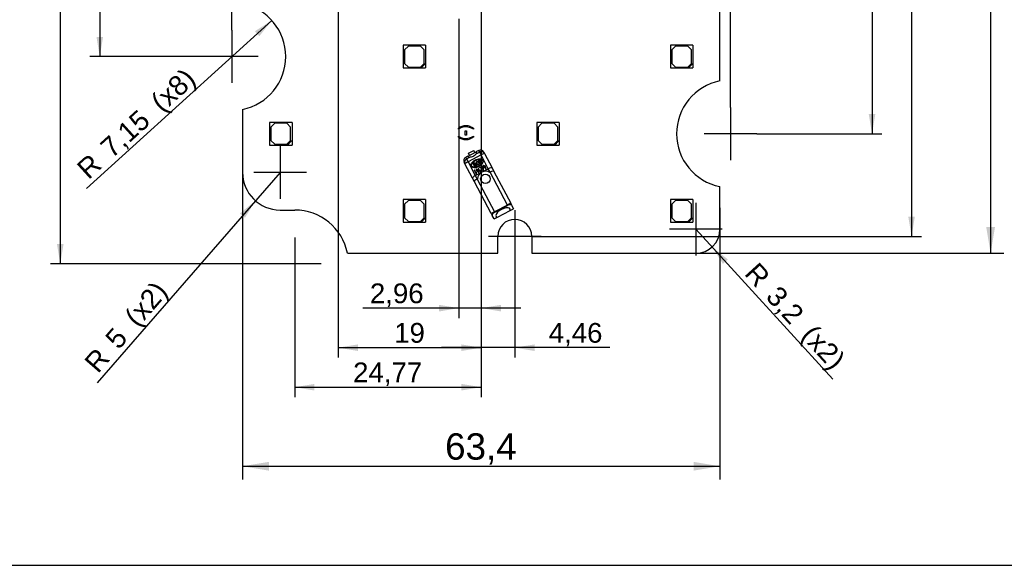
# Model space of a CAD drawing. Header units: millimetres. Extents: x 7 to 819, y 14 to 587.
# Tile 2 of 7: x 157 to 418, y 15 to 160. Entities that reach past the tile are written whole.
import ezdxf
from ezdxf.enums import TextEntityAlignment as Align
from ezdxf.lldxf.tags import DXFTag

# ---------------------------------------------------------------- set-up
doc = ezdxf.new("R2010")
doc.units = ezdxf.units.MM
for name, color, linetype in [('4010-411-21210_C', 7, 'Continuous'), ('Default', 7, 'Continuous'), ('LED_S3030_LM301B', 7, 'Continuous'), ('PCB_RECLED_165X6', 7, 'Continuous')]:
    doc.layers.add(name, color=color, linetype=linetype)
doc.styles.add('SEACAD_Arial', font='arial.ttf')
tags = doc.linetypes.add('CENTER2', pattern=[28.575, 19.05, -3.175, 3.175, -3.175]).pattern_tags.tags
tags[10:11] = [DXFTag(74, 4), DXFTag(75, 0), DXFTag(340, '0'), DXFTag(46, 0.0), DXFTag(50, 0.0), DXFTag(44, 0.0), DXFTag(45, 0.0)]
tags[8:9] = [DXFTag(74, 4), DXFTag(75, 0), DXFTag(340, '0'), DXFTag(46, 0.0), DXFTag(50, 0.0), DXFTag(44, 0.0), DXFTag(45, 0.0)]
tags[6:7] = [DXFTag(74, 4), DXFTag(75, 0), DXFTag(340, '0'), DXFTag(46, 0.0), DXFTag(50, 0.0), DXFTag(44, 0.0), DXFTag(45, 0.0)]
tags[4:5] = [DXFTag(74, 4), DXFTag(75, 0), DXFTag(340, '0'), DXFTag(46, 0.0), DXFTag(50, 0.0), DXFTag(44, 0.0), DXFTag(45, 0.0)]
doc.dimstyles.new('ISO', dxfattribs={"dimtxt": 5.25, "dimasz": 5.25, "dimexe": 2.625, "dimexo": 0, "dimgap": 1.3125, "dimtad": 1, "dimlfac": 0.5, "dimtxsty": 'SEACAD_Arial', "dimblk1": '_SE_FILLED', "dimblk2": '_SE_FILLED', "dimsah": 1, "dimcen": 2.625, "dimadec": 0, "dimazin": 0, "dimtfac": 0.5, "dimtdec": 3, "dimtmove": 0, "dimatfit": 3, "dimfxl": 1, "dimtolj": 1, "dimarcsym": 0})

# ---------------------------------------------------------------- blocks, each defined once
blk = doc.blocks.new('SEANNOT_GROUP10')
at = {"layer": 'Default', "color": 7, "linetype": 'CENTER2'}
for p, q in [((213.32, 156.81), (213.32, 142.81)), ((220.32, 149.81), (206.32, 149.81))]:
    blk.add_line(p, q, dxfattribs=at)
blk = doc.blocks.new('SEANNOT_GROUP11')
at = {"layer": 'Default', "color": 7, "linetype": 'CENTER2'}
for p, q in [((345.72, 136.31), (345.72, 122.31)), ((352.72, 129.31), (338.72, 129.31))]:
    blk.add_line(p, q, dxfattribs=at)
blk = doc.blocks.new('SEANNOT_GROUP12')
at = {"layer": 'Default', "color": 7, "linetype": 'CENTER2'}
for p, q in [((288.44, 109.06), (288.44, 95.06)), ((295.44, 102.06), (281.44, 102.06))]:
    blk.add_line(p, q, dxfattribs=at)
blk = doc.blocks.new('SEANNOT_GROUP13')
at = {"layer": 'Default', "color": 7, "linetype": 'CENTER2'}
for p, q in [((226.12, 126.06), (226.12, 112.06)), ((233.12, 119.06), (219.12, 119.06))]:
    blk.add_line(p, q, dxfattribs=at)
blk = doc.blocks.new('SEANNOT_GROUP14')
at = {"layer": 'Default', "color": 7, "linetype": 'CENTER2'}
for p, q in [((229.98, 101.76), (229.98, 87.76)), ((236.98, 94.76), (222.98, 94.76))]:
    blk.add_line(p, q, dxfattribs=at)
blk = doc.blocks.new('SEANNOT_GROUP15')
at = {"layer": 'Default', "color": 7, "linetype": 'CENTER2'}
for p, q in [((336.52, 110.96), (336.52, 96.96)), ((343.52, 103.96), (329.52, 103.96))]:
    blk.add_line(p, q, dxfattribs=at)
blk = doc.blocks.new('SE')
at = {"layer": '4010-411-21210_C', "color": 7, "linetype": 'Continuous'}
for p, q in [((275.99, 123.35), (275.41, 123.05)), ((275.41, 123.05), (275.62, 122.66)), ((275.62, 122.66), (276.48, 123.11)), ((275.99, 123.35), (276.08, 123.4)), ((275.99, 123.35), (276.23, 123.11)), ((279.49, 123.68), (276.03, 121.86)), ((276.08, 123.4), (278.2, 124.51)), ((276.23, 123.11), (276.08, 123.4)), ((276.14, 124.13), (277.55, 124.88)), ((276.43, 123.58), (276.14, 124.13)), ((277.84, 124.33), (277.55, 124.88)), ((278.2, 124.51), (278.28, 124.56)), ((278.35, 124.22), (278.2, 124.51)), ((278.2, 124.02), (279.07, 124.47)), ((278.86, 124.86), (278.28, 124.56)), ((278.35, 124.22), (278.28, 124.56)), ((279.07, 124.47), (278.86, 124.86)), ((279.07, 124.47), (279.49, 123.68)), ((281.41, 120.03), (279.49, 123.68)), ((280.21, 124.45), (280.41, 124.07)), ((280.41, 124.07), (282.44, 120.23)), ((275.19, 121.32), (274.99, 121.7)), ((277.22, 117.48), (275.19, 121.32)), ((275.62, 122.66), (276.03, 121.86)), ((276.03, 121.86), (277.96, 118.21)), ((277.54, 121.51), (277.89, 121.69)), ((277.6, 121.39), (277.83, 121.51)), ((277.95, 121.28), (277.73, 121.16)), ((277.79, 121.04), (278.01, 121.16)), ((277.83, 121.51), (277.95, 121.28)), ((277.89, 121.69), (278.31, 120.88)), ((278.13, 120.93), (277.91, 120.82)), ((278.31, 120.88), (277.97, 120.7)), ((278.01, 121.16), (278.13, 120.93)), ((278.48, 120.97), (278.16, 121.57)), ((278.28, 121.64), (278.54, 121.15)), ((278.54, 121.84), (278.45, 121.73)), ((278.83, 121.15), (278.48, 120.97)), ((278.54, 121.15), (278.77, 121.27)), ((278.77, 121.27), (278.83, 121.15)), ((278.81, 122.18), (279.15, 122.36)), ((278.87, 122.06), (279.1, 122.18)), ((279.22, 121.95), (278.99, 121.83)), ((279.06, 121.71), (279.28, 121.83)), ((279.19, 120.43), (279.08, 120.37)), ((279.08, 120.37), (279.14, 120.26)), ((279.1, 122.18), (279.22, 121.95)), ((279.14, 120.26), (279.25, 120.32)), ((279.15, 122.36), (279.58, 121.55)), ((279.4, 121.6), (279.18, 121.48)), ((279.25, 120.32), (279.19, 120.43)), ((279.58, 121.55), (279.24, 121.37)), ((279.28, 121.83), (279.4, 121.6)), ((280.19, 120.65), (280.03, 120.56)), ((280.03, 120.56), (280.07, 120.48)), ((280.14, 120.93), (280.06, 120.89)), ((280.06, 120.89), (280.19, 120.65)), ((280.07, 120.48), (280.23, 120.57)), ((280.26, 120.69), (280.14, 120.93)), ((280.23, 120.57), (280.35, 120.34)), ((280.58, 120.85), (280.26, 120.69)), ((280.31, 120.61), (280.54, 120.73)), ((280.43, 120.38), (280.31, 120.61)), ((280.35, 120.34), (280.43, 120.38)), ((280.54, 120.73), (280.71, 119.88)), ((280.61, 120.78), (280.58, 120.85)), ((280.78, 119.92), (280.61, 120.78)), ((277.7, 119.65), (277.62, 119.61)), ((277.62, 119.61), (278.18, 118.55)), ((278.18, 118.72), (277.7, 119.65)), ((277.96, 118.21), (279.41, 118.98)), ((277.96, 118.21), (278.46, 117.27)), ((278.29, 119.64), (278.12, 119.56)), ((278.12, 119.56), (278.17, 119.48)), ((278.24, 119.93), (278.16, 119.89)), ((278.16, 119.89), (278.29, 119.64)), ((278.17, 119.48), (278.33, 119.56)), ((278.22, 118.97), (278.18, 118.72)), ((278.18, 118.55), (278.25, 118.58)), ((278.32, 119.02), (278.22, 118.97)), ((278.36, 119.69), (278.24, 119.93)), ((278.25, 118.58), (278.32, 119.02)), ((278.33, 119.56), (278.45, 119.34)), ((278.68, 119.85), (278.36, 119.69)), ((278.41, 119.6), (278.64, 119.73)), ((278.53, 119.38), (278.41, 119.6)), ((278.45, 119.34), (278.53, 119.38)), ((278.64, 119.73), (278.8, 118.88)), ((278.71, 119.78), (278.68, 119.85)), ((278.76, 120.21), (278.69, 120.17)), ((278.69, 120.17), (279.25, 119.11)), ((278.88, 118.92), (278.71, 119.78)), ((279.25, 119.29), (278.76, 120.21)), ((278.8, 118.88), (278.88, 118.92)), ((279.29, 119.53), (279.25, 119.29)), ((279.25, 119.11), (279.32, 119.15)), ((279.39, 119.58), (279.29, 119.53)), ((279.32, 119.15), (279.39, 119.58)), ((279.96, 119.27), (281.41, 120.03)), ((279.97, 119.59), (280.01, 119.51)), ((280.71, 119.88), (280.78, 119.92)), ((281.91, 119.09), (281.41, 120.03)), ((281.78, 119.02), (281.91, 119.09)), ((286.49, 110.39), (281.91, 119.09)), ((282.44, 120.23), (282.92, 119.31)), ((282.92, 119.31), (287.37, 110.85)), ((277.7, 116.56), (277.22, 117.48)), ((282.15, 108.1), (277.7, 116.56)), ((278.46, 117.27), (278.58, 117.33)), ((278.46, 117.27), (283.04, 108.57)), ((286.49, 110.39), (283.04, 108.57)), ((283.1, 108.46), (286.55, 110.28)), ((287.37, 110.85), (286.49, 110.39)), ((286.49, 110.39), (286.55, 110.28)), ((287.32, 110.83), (287.58, 110.33)), ((287.58, 110.33), (288.08, 109.38)), ((283.04, 108.57), (282.15, 108.1)), ((282.21, 108.13), (282.47, 107.63)), ((282.97, 106.68), (282.47, 107.63)), ((283.04, 108.57), (283.1, 108.46)), ((283.81, 107.13), (287.24, 108.94)), ((287.24, 108.94), (288.08, 109.38)), ((282.97, 106.68), (283.81, 107.13))]:
    blk.add_line(p, q, dxfattribs=at)
blk.add_circle((280.63, 117.32), 1.25, dxfattribs=at)
for centre, radius, start, end in [((275.88, 122.16), 1, 117.7843, 207.7843), ((279.33, 123.98), 1, 27.7843, 117.7843), ((277.66, 121.28), 0.263, 117.7843, 256.0466), ((277.66, 121.28), 0.13, 117.7843, 297.7843), ((277.85, 120.93), 0.263, 159.522, 297.7843), ((277.85, 120.93), 0.129, 117.7843, 297.7843), ((278.37, 121.68), 0.233, 41.4154, 207.7843), ((278.37, 121.68), 0.0989, 31.6163, 207.7843), ((278.93, 121.95), 0.263, 117.7843, 256.0466), ((278.93, 121.95), 0.13, 117.7843, 297.7843), ((279.12, 121.6), 0.263, 159.522, 297.7843), ((279.12, 121.6), 0.129, 117.7843, 297.7843), ((280.63, 117.32), 2.06, 55.9596, 179.609), ((279.63, 119.9), 0.458, 316.6138, 30.0769)]:
    blk.add_arc(centre, radius, start, end, dxfattribs=at)
for centre, major_axis, ratio, start_param, end_param in [((277.28, 123.67), (-1.06, -0.56), 0.176327, 0.05236, 0.621929), ((277.28, 123.67), (1.06, 0.56), 0.176327, 5.661256, 6.230825), ((279.53, 123.6), (0.885, 0.466), 0.984808, 0, 1.570797), ((279.53, 123.6), (0.885, 0.466), 0.087154, 0, 1.570796), ((276.08, 121.79), (0.885, 0.466), 0.984808, 1.570791, 3.141587), ((276.08, 121.79), (-0.885, -0.466), 0.087162, 4.71239, 6.283185), ((281.55, 119.76), (0.885, 0.466), 0.308007, 0, 1.570796), ((278.1, 117.94), (-0.885, -0.466), 0.308007, 4.712389, 6.283185), ((282.03, 118.85), (0.885, 0.466), 0.267949, 0, 1.570796), ((278.58, 117.03), (-0.885, -0.466), 0.267949, 4.712389, 6.283185), ((286.75, 109.89), (-0.832, -0.438), 0.466308, 3.141593, 4.712389), ((283.3, 108.07), (-0.832, -0.438), 0.466308, 4.712389, 6.283185), ((285.35, 108.36), (1.86, 0.98), 0.466308, -0.390826, 3.532419)]:
    blk.add_ellipse(centre, major_axis=major_axis, ratio=ratio, start_param=start_param, end_param=end_param, dxfattribs=at)
for points, degree, knots in [([(276.48, 123.11), (276.59, 123.14), (276.75, 123.15), (277.09, 123.21), (277.28, 123.26), (277.63, 123.44), (277.77, 123.57), (278.02, 123.82), (278.12, 123.94), (278.2, 124.02)], 3, [0, 0, 0, 0, 0.25, 0.25, 0.5, 0.5, 0.75, 0.75, 1, 1, 1, 1]), ([(276.89, 120.66), (276.86, 120.76), (276.79, 120.96), (276.88, 121.31), (277.08, 121.65), (277.36, 121.95), (277.63, 122.16), (277.84, 122.29), (278.05, 122.41), (278.39, 122.56), (278.91, 122.7), (279.57, 122.71), (279.86, 122.42), (279.99, 122.3)], 3, [0, 0, 0, 0, 0.065656, 0.145877, 0.239981, 0.335289, 0.417595, 0.476454, 0.508279, 0.583126, 0.725498, 0.881952, 1, 1, 1, 1]), ([(279.99, 122.3), (280.02, 122.2), (280.09, 122), (280, 121.64), (279.8, 121.3), (279.52, 121.01), (279.24, 120.79), (279.02, 120.65), (278.82, 120.54), (278.5, 120.4), (277.99, 120.27), (277.32, 120.24), (277.02, 120.54), (276.89, 120.66)], 3, [0, 0, 0, 0, 0.065658, 0.146046, 0.240661, 0.336926, 0.42056, 0.481009, 0.51468, 0.58018, 0.719633, 0.878895, 1, 1, 1, 1]), ([(277.01, 120.73), (276.81, 121.11), (277.26, 121.64), (277.58, 122.02), (278.05, 122.26), (278.52, 122.5), (278.99, 122.55), (279.67, 122.62), (279.87, 122.23)], 2, [0, 0, 0, 0.25, 0.25, 0.5, 0.5, 0.75, 0.75, 1, 1, 1]), ([(279.87, 122.23), (279.97, 122.04), (279.88, 121.75), (279.81, 121.53), (279.63, 121.32), (279.31, 120.96), (278.84, 120.71), (278.38, 120.47), (277.9, 120.41), (277.68, 120.39), (277.5, 120.42), (277.14, 120.49), (277.01, 120.73)], 2, [0, 0, 0, 0.125, 0.125, 0.25, 0.25, 0.5, 0.5, 0.75, 0.75, 0.85, 0.85, 1, 1, 1]), ([(280.01, 119.51), (280.12, 119.57), (280.16, 119.75), (280.19, 119.9), (280.15, 120.04), (280.12, 120.17), (279.96, 120.44), (279.8, 120.74), (279.56, 120.63), (279.41, 120.56), (279.4, 120.4), (279.39, 120.32), (279.46, 120.19)], 2, [0, 0, 0, 0.142857, 0.142857, 0.285714, 0.285714, 0.5, 0.5, 0.75, 0.75, 0.892857, 0.892857, 1, 1, 1]), ([(279.53, 120.24), (279.47, 120.36), (279.5, 120.46), (279.54, 120.58), (279.69, 120.57), (279.79, 120.57), (279.87, 120.43), (279.9, 120.39), (279.99, 120.21)], 2, [0, 0, 0, 0.25, 0.25, 0.5, 0.5, 0.75, 0.75, 1, 1, 1]), ([(279.46, 120.19), (279.54, 120.04), (279.7, 120.02), (279.8, 120.01), (280.03, 120.13)], 2, [0, 0, 0, 0.5, 0.5, 1, 1, 1]), ([(279.99, 120.21), (279.81, 120.12), (279.73, 120.11), (279.61, 120.1), (279.53, 120.24)], 2, [0, 0, 0, 0.5, 0.5, 1, 1, 1])]:
    blk.add_open_spline(points, degree=degree, knots=knots, dxfattribs=at)
at = {"layer": 'LED_S3030_LM301B', "color": 7, "linetype": 'Continuous'}
for p, q in [((264.77, 152.81), (258.77, 152.81)), ((258.77, 152.81), (258.77, 146.81)), ((260.17, 152.61), (259.17, 151.61)), ((263.37, 152.61), (260.17, 152.61)), ((264.37, 151.61), (263.37, 152.61)), ((264.77, 152.81), (264.77, 147.81)), ((335.77, 152.81), (329.77, 152.81)), ((329.77, 152.81), (329.77, 146.81)), ((331.17, 152.61), (330.17, 151.61)), ((334.37, 152.61), (331.17, 152.61)), ((335.37, 151.61), (334.37, 152.61)), ((335.77, 152.81), (335.77, 147.81)), ((259.17, 151.61), (259.17, 148.01)), ((264.37, 148.01), (264.37, 151.61)), ((330.17, 151.61), (330.17, 148.01)), ((335.37, 148.01), (335.37, 151.61)), ((258.77, 146.81), (263.57, 146.81)), ((259.17, 148.01), (260.17, 147.01)), ((260.17, 147.01), (263.37, 147.01)), ((263.37, 147.01), (264.37, 148.01)), ((264.57, 147.81), (263.57, 146.81)), ((263.57, 146.81), (264.77, 146.81)), ((264.77, 147.81), (264.57, 147.81)), ((264.77, 147.81), (264.77, 146.81)), ((329.77, 146.81), (334.57, 146.81)), ((330.17, 148.01), (331.17, 147.01)), ((331.17, 147.01), (334.37, 147.01)), ((334.37, 147.01), (335.37, 148.01)), ((335.57, 147.81), (334.57, 146.81)), ((334.57, 146.81), (335.77, 146.81)), ((335.77, 147.81), (335.57, 147.81)), ((335.77, 147.81), (335.77, 146.81)), ((229.27, 132.31), (223.27, 132.31)), ((223.27, 132.31), (223.27, 126.31)), ((224.67, 132.11), (223.67, 131.11)), ((223.67, 131.11), (223.67, 127.51)), ((227.87, 132.11), (224.67, 132.11)), ((228.87, 131.11), (227.87, 132.11)), ((228.87, 127.51), (228.87, 131.11)), ((229.27, 132.31), (229.27, 127.31)), ((300.27, 132.31), (294.27, 132.31)), ((294.27, 132.31), (294.27, 126.31)), ((295.67, 132.11), (294.67, 131.11)), ((294.67, 131.11), (294.67, 127.51)), ((298.87, 132.11), (295.67, 132.11)), ((299.87, 131.11), (298.87, 132.11)), ((299.87, 127.51), (299.87, 131.11)), ((300.27, 132.31), (300.27, 127.31)), ((223.27, 126.31), (228.07, 126.31)), ((223.67, 127.51), (224.67, 126.51)), ((224.67, 126.51), (227.87, 126.51)), ((227.87, 126.51), (228.87, 127.51)), ((229.07, 127.31), (228.07, 126.31)), ((228.07, 126.31), (229.27, 126.31)), ((229.27, 127.31), (229.07, 127.31)), ((229.27, 127.31), (229.27, 126.31)), ((294.27, 126.31), (299.07, 126.31)), ((294.67, 127.51), (295.67, 126.51)), ((295.67, 126.51), (298.87, 126.51)), ((298.87, 126.51), (299.87, 127.51)), ((300.07, 127.31), (299.07, 126.31)), ((299.07, 126.31), (300.27, 126.31)), ((300.27, 127.31), (300.07, 127.31)), ((300.27, 127.31), (300.27, 126.31)), ((264.77, 111.81), (258.77, 111.81)), ((258.77, 111.81), (258.77, 105.81)), ((260.17, 111.61), (259.17, 110.61)), ((259.17, 110.61), (259.17, 107.01)), ((263.37, 111.61), (260.17, 111.61)), ((264.37, 110.61), (263.37, 111.61)), ((264.37, 107.01), (264.37, 110.61)), ((264.77, 111.81), (264.77, 106.81)), ((335.77, 111.81), (329.77, 111.81)), ((329.77, 111.81), (329.77, 105.81)), ((331.17, 111.61), (330.17, 110.61)), ((330.17, 110.61), (330.17, 107.01)), ((334.37, 111.61), (331.17, 111.61)), ((335.37, 110.61), (334.37, 111.61)), ((335.37, 107.01), (335.37, 110.61)), ((335.77, 111.81), (335.77, 106.81)), ((258.77, 105.81), (263.57, 105.81)), ((259.17, 107.01), (260.17, 106.01)), ((260.17, 106.01), (263.37, 106.01)), ((263.37, 106.01), (264.37, 107.01)), ((264.57, 106.81), (263.57, 105.81)), ((263.57, 105.81), (264.77, 105.81)), ((264.77, 106.81), (264.57, 106.81)), ((264.77, 106.81), (264.77, 105.81)), ((329.77, 105.81), (334.57, 105.81)), ((330.17, 107.01), (331.17, 106.01)), ((331.17, 106.01), (334.37, 106.01)), ((334.37, 106.01), (335.37, 107.01)), ((335.57, 106.81), (334.57, 105.81)), ((334.57, 105.81), (335.77, 105.81)), ((335.77, 106.81), (335.57, 106.81)), ((335.77, 106.81), (335.77, 105.81))]:
    blk.add_line(p, q, dxfattribs=at)
at = {"layer": 'PCB_RECLED_165X6', "color": 7, "linetype": 'Continuous'}
for p, q in [((342.92, 143.34), (342.92, 238.29)), ((216.12, 135.79), (216.12, 119.06)), ((273.45, 130.52), (273.45, 130.79)), ((277.45, 130.79), (277.45, 130.52)), ((273.45, 128.43), (273.45, 128.7)), ((275.26, 128.98), (275.26, 130.13)), ((275.26, 130.13), (275.64, 130.13)), ((275.64, 128.98), (275.26, 128.98)), ((275.64, 130.13), (275.64, 128.98)), ((277.45, 128.7), (277.45, 128.43)), ((342.92, 103.96), (342.92, 115.29)), ((226.12, 109.06), (229.98, 109.06)), ((283.94, 97.56), (283.94, 102.06)), ((292.94, 102.06), (292.94, 97.56)), ((244, 97.56), (283.94, 97.56)), ((292.94, 97.56), (336.52, 97.56))]:
    blk.add_line(p, q, dxfattribs=at)
for centre, radius, start, end in [((213.32, 149.81), 14.3, 281.2917, 78.7083), ((345.72, 129.31), 14.3, 101.2917, 258.7083), ((226.12, 119.06), 10, 180, 270), ((229.98, 94.76), 14.3, 11.2917, 90), ((288.44, 102.06), 4.5, 0, 180), ((336.52, 103.96), 6.4, 270, 0)]:
    blk.add_arc(centre, radius, start, end, dxfattribs=at)
for points, knots in [([(273.45, 130.79), (273.8, 131.05), (274.15, 131.24), (274.5, 131.37), (274.8, 131.48), (275.12, 131.53), (275.83, 131.53), (276.19, 131.46), (276.54, 131.31), (276.89, 131.17), (277.19, 131), (277.45, 130.79)], [0, 0, 0, 0, 0.276496, 0.276496, 0.276496, 0.500534, 0.500534, 0.75638, 0.75638, 0.75638, 1, 1, 1, 1]), ([(277.45, 130.52), (276.79, 130.94), (276.12, 131.15), (275.19, 131.15), (274.93, 131.12), (274.68, 131.06), (274.47, 131.01), (274.27, 130.94), (274.08, 130.86), (273.95, 130.8), (273.74, 130.69), (273.45, 130.52)], [0, 0, 0, 0, 0.492471, 0.492471, 0.684071, 0.684071, 0.684071, 0.833228, 0.833228, 0.833228, 1, 1, 1, 1]), ([(273.45, 128.7), (273.74, 128.53), (273.95, 128.42), (274.07, 128.36), (274.26, 128.28), (274.46, 128.21), (274.67, 128.17), (274.93, 128.11), (275.19, 128.07), (276.12, 128.07), (276.79, 128.28), (277.45, 128.7)], [0, 0, 0, 0, 0.165281, 0.165281, 0.165281, 0.314456, 0.314456, 0.314456, 0.507546, 0.507546, 1, 1, 1, 1]), ([(277.45, 128.43), (277.19, 128.22), (276.89, 128.05), (276.54, 127.91), (276.19, 127.76), (275.83, 127.69), (275.12, 127.69), (274.8, 127.75), (274.5, 127.85), (274.15, 127.97), (273.8, 128.17), (273.45, 128.43)], [0, 0, 0, 0, 0.243749, 0.243749, 0.243749, 0.499402, 0.499402, 0.72327, 0.72327, 0.72327, 1, 1, 1, 1])]:
    blk.add_open_spline(points, degree=3, knots=knots, dxfattribs=at)
blk = doc.blocks.new('DMBLK157')
at = {"layer": 'Default', "linetype": 'Continuous'}
for points in [[(268.35, 82.11), (273.6, 82.99), (268.35, 83.86)], [(284.77, 82.11), (284.77, 83.86), (279.52, 82.99)]]:
    blk.add_hatch(color=7, dxfattribs=at).paths.add_polyline_path(points)
at = {"layer": 'Default', "color": 7, "linetype": 'Continuous'}
for p, q in [((273.6, 159.81), (273.6, 80.36)), ((279.52, 97.56), (279.52, 80.36)), ((290.02, 82.99), (248.12, 82.99))]:
    blk.add_line(p, q, dxfattribs=at)
at = {"layer": 'Default', "color": 7, "linetype": 'Continuous', "style": 'SEACAD_Arial'}
blk.add_text('2,96', height=5.25, dxfattribs=at).set_placement((249.96, 89.55), align=Align.TOP_LEFT)
blk = doc.blocks.new('_SE_FILLED')
at = {"color": 0}
blk.add_line((0, 0), (-1, 0), dxfattribs=at)
blk.add_solid([(0, 0), (-1, -0.1665), (-1, 0.1665), (0, 0)], dxfattribs=at)
blk = doc.blocks.new('DMBLK158')
at = {"layer": 'Default', "linetype": 'Continuous'}
for points in [[(274.27, 71.61), (279.52, 72.49), (274.27, 73.36)], [(293.69, 71.61), (293.69, 73.36), (288.44, 72.49)]]:
    blk.add_hatch(color=7, dxfattribs=at).paths.add_polyline_path(points)
at = {"layer": 'Default', "color": 7, "linetype": 'Continuous'}
for p, q in [((279.52, 97.56), (279.52, 69.86)), ((288.44, 95.06), (288.44, 69.86)), ((313.67, 72.49), (269.02, 72.49))]:
    blk.add_line(p, q, dxfattribs=at)
at = {"layer": 'Default', "color": 7, "linetype": 'Continuous', "style": 'SEACAD_Arial'}
blk.add_text('4,46', height=5.25, dxfattribs=at).set_placement((297.45, 79.05), align=Align.TOP_LEFT)
blk = doc.blocks.new('DMBLK159')
at = {"layer": 'Default', "linetype": 'Continuous'}
for points in [[(246.77, 71.61), (246.77, 73.36), (241.52, 72.49)], [(274.27, 71.61), (279.52, 72.49), (274.27, 73.36)]]:
    blk.add_hatch(color=7, dxfattribs=at).paths.add_polyline_path(points)
at = {"layer": 'Default', "color": 7, "linetype": 'Continuous'}
for p, q in [((241.52, 347.81), (241.52, 69.86)), ((279.52, 97.56), (279.52, 69.86)), ((241.52, 72.49), (279.52, 72.49))]:
    blk.add_line(p, q, dxfattribs=at)
at = {"layer": 'Default', "color": 7, "linetype": 'Continuous', "style": 'SEACAD_Arial'}
blk.add_text('19', height=5.25, dxfattribs=at).set_placement((256.41, 79.05), align=Align.TOP_LEFT)
blk = doc.blocks.new('DMBLK160')
at = {"layer": 'Default', "linetype": 'Continuous'}
for points in [[(218.57, 462.01), (213.32, 461.14), (218.57, 460.26)], [(274.27, 462.01), (274.27, 460.26), (279.52, 461.14)]]:
    blk.add_hatch(color=7, dxfattribs=at).paths.add_polyline_path(points)
at = {"layer": 'Default', "color": 7, "linetype": 'Continuous'}
for p, q in [((213.32, 156.81), (213.32, 463.76)), ((279.52, 427.56), (279.52, 463.76)), ((213.32, 461.14), (279.52, 461.14))]:
    blk.add_line(p, q, dxfattribs=at)
at = {"layer": 'Default', "color": 7, "linetype": 'Continuous', "style": 'SEACAD_Arial'}
blk.add_text('33,1', height=5.25, dxfattribs=at).set_placement((239.23, 467.7), align=Align.TOP_LEFT)
blk = doc.blocks.new('DMBLK162')
at = {"layer": 'Default', "linetype": 'Continuous'}
for points in [[(235.23, 61.11), (235.23, 62.86), (229.98, 61.99)], [(274.27, 61.11), (279.52, 61.99), (274.27, 62.86)]]:
    blk.add_hatch(color=7, dxfattribs=at).paths.add_polyline_path(points)
at = {"layer": 'Default', "color": 7, "linetype": 'Continuous'}
for p, q in [((279.52, 97.56), (279.52, 59.36)), ((229.98, 87.76), (229.98, 59.36)), ((229.98, 61.99), (279.52, 61.99))]:
    blk.add_line(p, q, dxfattribs=at)
at = {"layer": 'Default', "color": 7, "linetype": 'Continuous', "style": 'SEACAD_Arial'}
blk.add_text('24,77', height=5.25, dxfattribs=at).set_placement((245.5, 68.55), align=Align.TOP_LEFT)
blk = doc.blocks.new('DMBLK163')
at = {"layer": 'Default', "linetype": 'Continuous'}
for points in [[(218.57, 472.51), (213.32, 471.64), (218.57, 470.76)], [(340.47, 472.51), (340.47, 470.76), (345.72, 471.64)]]:
    blk.add_hatch(color=7, dxfattribs=at).paths.add_polyline_path(points)
at = {"layer": 'Default', "color": 7, "linetype": 'Continuous'}
for p, q in [((213.32, 156.81), (213.32, 474.26)), ((345.72, 136.31), (345.72, 474.26)), ((213.32, 471.64), (345.72, 471.64))]:
    blk.add_line(p, q, dxfattribs=at)
at = {"layer": 'Default', "color": 7, "linetype": 'Continuous', "style": 'SEACAD_Arial'}
blk.add_text('66,2', height=5.25, dxfattribs=at).set_placement((272.33, 478.2), align=Align.TOP_LEFT)
blk = doc.blocks.new('DMBLK164')
at = {"layer": 'Default', "linetype": 'Continuous'}
blk.add_hatch(color=7, dxfattribs=at).paths.add_polyline_path([(345.02, 95.95), (340.83, 99.23), (343.72, 94.77)])
at = {"layer": 'Default', "color": 7, "linetype": 'Continuous'}
blk.add_line((336.52, 103.96), (372.91, 64.08), dxfattribs=at)
at = {"layer": 'Default', "color": 7, "linetype": 'Continuous', "style": 'SEACAD_Arial'}
for s, p in [('R', (353.07, 95.55)), ('3,2', (358.73, 89.35)), ('(x2)', (368.13, 79.05))]:
    blk.add_text(s, height=5.25, rotation=312.3776, dxfattribs=at).set_placement(p, align=Align.TOP_LEFT)
blk = doc.blocks.new('DMBLK165')
at = {"layer": 'Default', "linetype": 'Continuous'}
blk.add_hatch(color=7, dxfattribs=at).paths.add_polyline_path([(216.77, 106.98), (219.55, 111.52), (215.45, 108.13)])
at = {"layer": 'Default', "color": 7, "linetype": 'Continuous'}
blk.add_line((226.12, 119.06), (177.5, 63.17), dxfattribs=at)
at = {"layer": 'Default', "color": 7, "linetype": 'Continuous', "style": 'SEACAD_Arial'}
for s, p in [('(x2)', (184.37, 81.08)), ('5', (179.27, 75.2)), ('R', (173.75, 68.87))]:
    blk.add_text(s, height=5.25, rotation=48.9781, dxfattribs=at).set_placement(p, align=Align.TOP_LEFT)
blk = doc.blocks.new('DMBLK169')
at = {"layer": 'Default', "linetype": 'Continuous'}
for points in [[(177.34, 257.31), (179.09, 257.31), (178.22, 262.56)], [(177.34, 155.06), (178.22, 149.81), (179.09, 155.06)]]:
    blk.add_hatch(color=7, dxfattribs=at).paths.add_polyline_path(points)
at = {"layer": 'Default', "color": 7, "linetype": 'Continuous'}
for p, q in [((216.12, 262.56), (175.59, 262.56)), ((178.22, 262.56), (178.22, 149.81)), ((206.32, 149.81), (175.59, 149.81))]:
    blk.add_line(p, q, dxfattribs=at)
at = {"layer": 'Default', "color": 7, "linetype": 'Continuous', "style": 'SEACAD_Arial'}
blk.add_text('56,38', height=5.25, rotation=90, dxfattribs=at).set_placement((171.65, 196.94), align=Align.TOP_LEFT)
blk = doc.blocks.new('DMBLK173')
at = {"layer": 'Default', "linetype": 'Continuous'}
for points in [[(384.2, 257.31), (383.32, 262.56), (382.45, 257.31)], [(384.2, 134.56), (382.45, 134.56), (383.32, 129.31)]]:
    blk.add_hatch(color=7, dxfattribs=at).paths.add_polyline_path(points)
at = {"layer": 'Default', "color": 7, "linetype": 'Continuous'}
for p, q in [((342.92, 262.56), (385.95, 262.56)), ((383.32, 262.56), (383.32, 129.31)), ((352.72, 129.31), (385.95, 129.31))]:
    blk.add_line(p, q, dxfattribs=at)
at = {"layer": 'Default', "color": 7, "linetype": 'Continuous', "style": 'SEACAD_Arial'}
blk.add_text('66,62', height=5.25, rotation=90, dxfattribs=at).set_placement((376.76, 186.69), align=Align.TOP_LEFT)
blk = doc.blocks.new('DMBLK175')
at = {"layer": 'Default', "linetype": 'Continuous'}
for points in [[(166.84, 257.31), (168.59, 257.31), (167.72, 262.56)], [(166.84, 100.01), (167.72, 94.76), (168.59, 100.01)]]:
    blk.add_hatch(color=7, dxfattribs=at).paths.add_polyline_path(points)
at = {"layer": 'Default', "color": 7, "linetype": 'Continuous'}
for p, q in [((216.12, 262.56), (165.09, 262.56)), ((167.72, 262.56), (167.72, 94.76)), ((222.98, 94.76), (165.09, 94.76))]:
    blk.add_line(p, q, dxfattribs=at)
at = {"layer": 'Default', "color": 7, "linetype": 'Continuous', "style": 'SEACAD_Arial'}
blk.add_text('83,9', height=5.25, rotation=90, dxfattribs=at).set_placement((161.15, 171.47), align=Align.TOP_LEFT)
blk = doc.blocks.new('DMBLK176')
at = {"layer": 'Default', "linetype": 'Continuous'}
for points in [[(394.7, 257.31), (393.82, 262.56), (392.95, 257.31)], [(394.7, 107.31), (392.95, 107.31), (393.82, 102.06)]]:
    blk.add_hatch(color=7, dxfattribs=at).paths.add_polyline_path(points)
at = {"layer": 'Default', "color": 7, "linetype": 'Continuous'}
for p, q in [((342.92, 262.56), (396.45, 262.56)), ((393.82, 262.56), (393.82, 102.06)), ((292.94, 102.06), (396.45, 102.06))]:
    blk.add_line(p, q, dxfattribs=at)
at = {"layer": 'Default', "color": 7, "linetype": 'Continuous', "style": 'SEACAD_Arial'}
blk.add_text('80,25', height=5.25, rotation=90, dxfattribs=at).set_placement((387.26, 173.07), align=Align.TOP_LEFT)
blk = doc.blocks.new('DMBLK178')
at = {"layer": 'Default', "linetype": 'Continuous'}
for points in [[(415.99, 420.56), (414.82, 427.56), (413.65, 420.56)], [(415.99, 104.56), (413.65, 104.56), (414.82, 97.56)]]:
    blk.add_hatch(color=7, dxfattribs=at).paths.add_polyline_path(points)
at = {"layer": 'Default', "color": 7, "linetype": 'Continuous'}
for p, q in [((315.04, 427.56), (418.32, 427.56)), ((414.82, 427.56), (414.82, 97.56)), ((336.52, 97.56), (418.32, 97.56))]:
    blk.add_line(p, q, dxfattribs=at)
at = {"layer": 'Default', "color": 7, "linetype": 'Continuous', "style": 'SEACAD_Arial'}
blk.add_text('165', height=7, rotation=90, dxfattribs=at).set_placement((406.07, 254.34), align=Align.TOP_LEFT)
blk = doc.blocks.new('DMBLK179')
at = {"layer": 'Default', "linetype": 'Continuous'}
for points in [[(223.12, 39.82), (223.12, 42.15), (216.12, 40.99)], [(335.92, 39.82), (342.92, 40.99), (335.92, 42.15)]]:
    blk.add_hatch(color=7, dxfattribs=at).paths.add_polyline_path(points)
at = {"layer": 'Default', "color": 7, "linetype": 'Continuous'}
for p, q in [((216.12, 127.43), (216.12, 37.49)), ((342.92, 109.63), (342.92, 37.49)), ((216.12, 40.99), (342.92, 40.99))]:
    blk.add_line(p, q, dxfattribs=at)
at = {"layer": 'Default', "color": 7, "linetype": 'Continuous', "style": 'SEACAD_Arial'}
blk.add_text('63,4', height=7, dxfattribs=at).set_placement((269.93, 49.74), align=Align.TOP_LEFT)
blk = doc.blocks.new('DMBLK180')
at = {"layer": 'Default', "linetype": 'Continuous'}
blk.add_hatch(color=7, dxfattribs=at).paths.add_polyline_path([(219.43, 156.55), (220.6, 155.25), (223.9, 159.43)])
at = {"layer": 'Default', "color": 7, "linetype": 'Continuous'}
blk.add_line((174.73, 114.74), (223.9, 159.43), dxfattribs=at)
at = {"layer": 'Default', "color": 7, "linetype": 'Continuous', "style": 'SEACAD_Arial'}
for s, p in [('(x8)', (191.25, 138.63)), ('7,15', (177.89, 126.48)), ('R', (171.67, 120.83))]:
    blk.add_text(s, height=5.25, rotation=42.2628, dxfattribs=at).set_placement(p, align=Align.TOP_LEFT)

msp = doc.modelspace()

# ---------------------------------------------------------------- linework, layer by layer
at = {"layer": 'Default', "color": 7, "linetype": 'CENTER2'}
msp.add_line((279.518, 427.562), (279.518, 97.562), dxfattribs=at)
at = {"layer": 'Default', "color": 7, "linetype": 'Continuous'}
msp.add_line((6.708, 14.67), (819.1, 14.67), dxfattribs=at)

# ---------------------------------------------------------------- block references
at = {"layer": 'Default'}
for name in ['SE', 'SEANNOT_GROUP10', 'SEANNOT_GROUP11', 'SEANNOT_GROUP13', 'SEANNOT_GROUP15', 'SEANNOT_GROUP12', 'SEANNOT_GROUP14']:
    msp.add_blockref(name, (0, 0), dxfattribs=at)

# ---------------------------------------------------------------- dimensions: what is measured, and where the dimension line sits
at = {"layer": 'Default', "color": 7, "linetype": 'Continuous'}
for base, p1, p2, override, picture, middle in [((345.718, 471.637), (213.318, 149.812), (345.718, 129.312), {"dimtolj": 0}, 'DMBLK163', (279.518, 471.637)), ((279.518, 461.137), (213.318, 149.812), (279.518, 97.562), {"dimtolj": 0}, 'DMBLK160', (246.418, 461.137)), ((279.518, 72.488), (241.518, 354.812), (279.518, 97.562), {"dimtolj": 0}, 'DMBLK159', (260.518, 72.488)), ((273.598, 82.988), (279.518, 97.562), (273.598, 170.312), {"dimlfac": 1, "dimtolj": 0}, 'DMBLK157', (266.179, 82.988)), ((342.918, 40.988), (216.118, 127.425), (342.918, 109.625), {"dimtxt": 7, "dimasz": 7, "dimexe": 3.5, "dimgap": 1.75, "dimcen": 3.5, "dimtolj": 0}, 'DMBLK179', (279.518, 40.988)), ((279.518, 72.488), (288.438, 102.062), (279.518, 97.562), {"dimtolj": 0}, 'DMBLK158', (295.612, 72.488)), ((279.518, 61.988), (229.978, 94.762), (279.518, 97.562), {"dimtolj": 0}, 'DMBLK162', (254.748, 61.988))]:
    dim = msp.add_linear_dim(base=base, p1=p1, p2=p2, text='\\A1;<>', dimstyle='ISO', override=override, dxfattribs=at)
    dim.commit()
    dim.dimension.update_dxf_attribs({"geometry": picture, "text_midpoint": middle, "dimtype": 160})
for base, p1, p2, override, picture, middle in [((414.821, 97.562), (315.035, 427.562), (336.518, 97.562), {"dimtxt": 7, "dimasz": 7, "dimexe": 3.5, "dimgap": 1.75, "dimcen": 3.5, "dimtolj": 0}, 'DMBLK178', (414.821, 262.562)), ((167.717, 94.762), (216.118, 262.562), (229.978, 94.762), {"dimlfac": 1, "dimtolj": 0}, 'DMBLK175', (167.717, 178.662)), ((178.217, 149.812), (216.118, 262.562), (213.318, 149.812), {"dimlfac": 1, "dimtolj": 0}, 'DMBLK169', (178.217, 206.187)), ((393.821, 102.062), (342.918, 262.562), (292.938, 102.062), {"dimlfac": 1, "dimtolj": 0}, 'DMBLK176', (393.821, 182.312)), ((383.321, 129.312), (342.918, 262.562), (345.718, 129.312), {"dimlfac": 1, "dimtolj": 0}, 'DMBLK173', (383.321, 195.937))]:
    dim = msp.add_linear_dim(base=base, p1=p1, p2=p2, angle=90, text='\\A1;<>', dimstyle='ISO', override=override, dxfattribs=at)
    dim.commit()
    dim.dimension.update_dxf_attribs({"geometry": picture, "text_midpoint": middle, "dimtype": 160})
for center, mpoint, text, picture, middle in [((213.318, 149.812), (223.901, 159.429), '\\A1;<> (x8)', 'DMBLK180', (206.232, 143.372)), ((226.118, 119.062), (219.555, 111.517), '\\A1;<> (x2)', 'DMBLK165', (198.697, 87.542)), ((336.518, 103.962), (340.832, 99.234), '\\A1;<> (x2)', 'DMBLK164', (346.986, 92.489))]:
    dim = msp.add_radius_dim(center=center, mpoint=mpoint, text=text, dimstyle='ISO', dxfattribs=at)
    dim.commit()
    dim.dimension.update_dxf_attribs({"geometry": picture, "text_midpoint": middle, "dimtype": 164})

doc.saveas('drawing.dxf')
